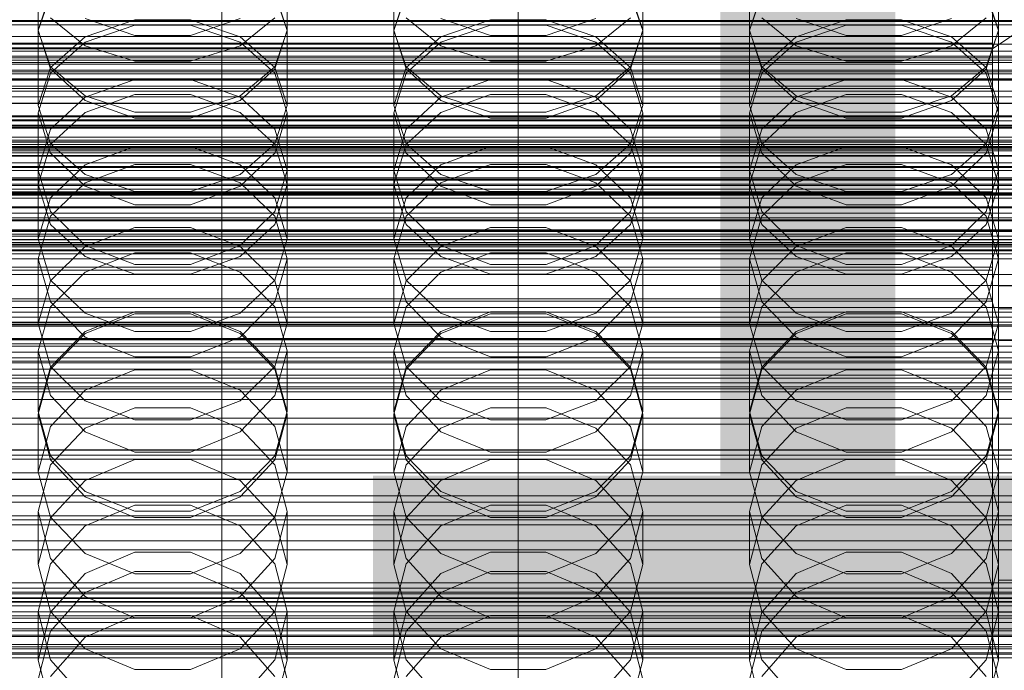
# Model space of a CAD drawing. Header units: millimetres. Extents: x -1970 to 61924, y -58230 to 6847.
# Tile 138 of 256: x -34 to 132, y -34106 to -33996. Entities that reach past the tile are written whole.
import ezdxf

# ---------------------------------------------------------------- set-up
doc = ezdxf.new("R2010")
doc.units = ezdxf.units.MM
for name, color, linetype, lineweight in [('COTAS_O', 1, 'Continuous', 0), ('frontal_briquetadora', 7, 'Continuous', 0), ('frontal_C01', 7, 'Continuous', 0), ('frontal_C02', 7, 'Continuous', 0), ('frontal_C03', 7, 'Continuous', 0), ('frontal_mezcladora', 7, 'Continuous', 0), ('frontal_secador', 7, 'Continuous', 0)]:
    doc.layers.add(name, color=color, linetype=linetype, lineweight=lineweight)
doc.dimstyles.new('R19_100', dxfattribs={"dimtxt": 250, "dimasz": 150, "dimexe": 150, "dimexo": 80, "dimgap": 100, "dimtad": 1, "dimtih": 1, "dimtoh": 1, "dimdsep": 46, "dimcen": 0.09, "dimadec": 0, "dimazin": 0, "dimtfac": 1, "dimtdec": 4, "dimtofl": 0, "dimtmove": 0, "dimatfit": 3, "dimfxl": 1, "dimtolj": 1, "dimtzin": 0, "dimarcsym": 0})

# ---------------------------------------------------------------- blocks, each defined once
blk = doc.blocks.new('DIM_R26_46')
at = {"layer": 'COTAS_O'}
for p, q in [((-1725, -33700), (-1575, -33655)), ((1725, -33700), (1575, -33655)), ((-1725, -34400), (-1725, -33700)), ((-1725, -33700), (1725, -33700)), ((-1725, -33700), (-1575, -33745)), ((1725, -33700), (1575, -33745)), ((1725, -34400), (1725, -33700))]:
    blk.add_line(p, q, dxfattribs=at)
blk.add_text('3450 O', height=250, dxfattribs=at).set_placement((0, -33600))
blk = doc.blocks.new('DIM_R26_48')
at = {"layer": 'COTAS_O'}
for p, q in [((-650, -33700), (50, -33700)), ((50, -33700), (5, -33850)), ((50, -34900), (50, -33700)), ((50, -33700), (95, -33850)), ((50, -34900), (5, -34750)), ((50, -34900), (95, -34750)), ((-650, -34900), (50, -34900))]:
    blk.add_line(p, q, dxfattribs=at)
blk.add_text('1200 O', height=250, rotation=90, dxfattribs=at).set_placement((-50, -34300))
blk = doc.blocks.new('DIM_R26_49')
at = {"layer": 'COTAS_O'}
for p, q in [((-650, -34200), (-500, -34155)), ((650, -34200), (500, -34155)), ((-650, -34900), (-650, -34200)), ((-650, -34200), (650, -34200)), ((-650, -34200), (-500, -34245)), ((650, -34200), (500, -34245)), ((650, -34900), (650, -34200))]:
    blk.add_line(p, q, dxfattribs=at)
blk.add_text('1300 O', height=250, dxfattribs=at).set_placement((0, -34100))

msp = doc.modelspace()

# ---------------------------------------------------------------- linework, layer by layer
at = {"layer": 'frontal_briquetadora'}
for p, q in [((-31, -33997.699), (-31, -33984.362)), ((11, -33997.699), (11, -33984.362)), ((29, -33997.699), (29, -33984.362)), ((71, -33997.699), (71, -33984.362)), ((89, -33997.699), (89, -33984.362)), ((131, -33997.699), (131, -33984.362)), ((-28.92, -33991.269), (-31, -33997.637)), ((-31, -33997.699), (-28.92, -33991.58)), ((11, -33997.637), (8.92, -33991.269)), ((8.92, -33991.58), (11, -33997.699)), ((31.08, -33991.269), (29, -33997.637)), ((29, -33997.699), (31.08, -33991.58)), ((71, -33997.637), (68.92, -33991.269)), ((68.92, -33991.58), (71, -33997.699)), ((91.08, -33991.269), (89, -33997.637)), ((89, -33997.699), (91.08, -33991.58)), ((131, -33997.637), (128.92, -33991.269)), ((128.92, -33991.58), (131, -33997.699)), ((-28.92, -33995.519), (-23.093, -34000.246)), ((-23.094, -33995.642), (-14.674, -33998.507)), ((-23.093, -33998.756), (-14.673, -33995.888)), ((-14.673, -33995.888), (-5.327, -33995.888)), ((-5.327, -33995.888), (3.093, -33998.756)), ((-5.326, -33998.507), (3.094, -33995.642)), ((3.093, -34000.246), (8.92, -33995.519)), ((31.08, -33995.519), (36.907, -34000.246)), ((36.906, -33995.642), (45.326, -33998.507)), ((36.907, -33998.756), (45.327, -33995.888)), ((45.327, -33995.888), (54.673, -33995.888)), ((54.673, -33995.888), (63.093, -33998.756)), ((54.674, -33998.507), (63.094, -33995.642)), ((63.093, -34000.246), (68.92, -33995.519)), ((91.08, -33995.519), (96.907, -34000.246)), ((96.906, -33995.642), (105.326, -33998.507)), ((96.907, -33998.756), (105.327, -33995.888)), ((105.327, -33995.888), (114.673, -33995.888)), ((114.673, -33995.888), (123.093, -33998.756)), ((114.674, -33998.507), (123.094, -33995.642)), ((123.093, -34000.246), (128.92, -33995.519)), ((-28.92, -34004.156), (-31, -33997.637)), ((-31, -34010.365), (-31, -33997.637)), ((-28.92, -34003.818), (-31, -33997.699)), ((-23.094, -33999.647), (-14.674, -33996.77)), ((-14.674, -33996.77), (-5.326, -33996.77)), ((-5.326, -33996.77), (3.094, -33999.647)), ((11, -33997.637), (8.92, -34004.156)), ((11, -33997.699), (8.92, -34003.818)), ((11, -34010.365), (11, -33997.637)), ((31.08, -34004.156), (29, -33997.637)), ((29, -34010.365), (29, -33997.637)), ((31.08, -34003.818), (29, -33997.699)), ((36.906, -33999.647), (45.326, -33996.77)), ((45.326, -33996.77), (54.674, -33996.77)), ((54.674, -33996.77), (63.094, -33999.647)), ((71, -33997.637), (68.92, -34004.156)), ((71, -33997.699), (68.92, -34003.818)), ((71, -34010.365), (71, -33997.637)), ((91.08, -34004.156), (89, -33997.637)), ((89, -34010.365), (89, -33997.637)), ((91.08, -34003.818), (89, -33997.699)), ((96.906, -33999.647), (105.326, -33996.77)), ((105.326, -33996.77), (114.674, -33996.77)), ((114.674, -33996.77), (123.094, -33999.647)), ((131, -33997.637), (128.92, -34004.156)), ((131, -33997.699), (128.92, -34003.818)), ((131, -34010.365), (131, -33997.637)), ((-28.92, -34003.922), (-23.093, -33998.756)), ((-14.674, -33998.507), (-5.326, -33998.507)), ((3.093, -33998.756), (8.92, -34003.922)), ((31.08, -34003.922), (36.907, -33998.756)), ((45.326, -33998.507), (54.674, -33998.507)), ((63.093, -33998.756), (68.92, -34003.922)), ((91.08, -34003.922), (96.907, -33998.756)), ((105.326, -33998.507), (114.674, -33998.507)), ((123.093, -33998.756), (128.92, -34003.922)), ((-28.92, -34004.9), (-23.094, -33999.647)), ((-23.093, -34000.246), (-14.673, -34002.87)), ((-5.327, -34002.87), (3.093, -34000.246)), ((3.094, -33999.647), (8.92, -34004.9)), ((31.08, -34004.9), (36.906, -33999.647)), ((36.907, -34000.246), (45.327, -34002.87)), ((54.673, -34002.87), (63.093, -34000.246)), ((63.094, -33999.647), (68.92, -34004.9)), ((91.08, -34004.9), (96.906, -33999.647)), ((96.907, -34000.246), (105.327, -34002.87)), ((114.673, -34002.87), (123.093, -34000.246)), ((123.094, -33999.647), (128.92, -34004.9)), ((-31, -34010.365), (-28.92, -34003.922)), ((-23.093, -34008.725), (-28.92, -34003.818)), ((-23.094, -34009.49), (-28.92, -34004.156)), ((-14.673, -34002.87), (-5.327, -34002.87)), ((8.92, -34003.818), (3.093, -34008.725)), ((8.92, -34004.156), (3.094, -34009.49)), ((8.92, -34003.922), (11, -34010.365)), ((29, -34010.365), (31.08, -34003.922)), ((36.907, -34008.725), (31.08, -34003.818)), ((36.906, -34009.49), (31.08, -34004.156)), ((45.327, -34002.87), (54.673, -34002.87)), ((68.92, -34003.818), (63.093, -34008.725)), ((68.92, -34004.156), (63.094, -34009.49)), ((68.92, -34003.922), (71, -34010.365)), ((89, -34010.365), (91.08, -34003.922)), ((96.907, -34008.725), (91.08, -34003.818)), ((96.906, -34009.49), (91.08, -34004.156)), ((105.327, -34002.87), (114.673, -34002.87)), ((128.92, -34003.818), (123.093, -34008.725)), ((128.92, -34004.156), (123.094, -34009.49)), ((128.92, -34003.922), (131, -34010.365)), ((-31, -34011.581), (-28.92, -34004.9)), ((-14.674, -34005.966), (-23.094, -34008.934)), ((-5.326, -34005.966), (-14.674, -34005.966)), ((3.094, -34008.934), (-5.326, -34005.966)), ((8.92, -34004.9), (11, -34011.581)), ((29, -34011.581), (31.08, -34004.9)), ((45.326, -34005.966), (36.906, -34008.934)), ((54.674, -34005.966), (45.326, -34005.966)), ((63.094, -34008.934), (54.674, -34005.966)), ((68.92, -34004.9), (71, -34011.581)), ((89, -34011.581), (91.08, -34004.9)), ((105.326, -34005.966), (96.906, -34008.934)), ((114.674, -34005.966), (105.326, -34005.966)), ((123.094, -34008.934), (114.674, -34005.966)), ((128.92, -34004.9), (131, -34011.581)), ((-23.094, -34008.934), (-28.92, -34014.352)), ((-14.673, -34008.499), (-23.093, -34011.504)), ((-14.673, -34011.448), (-23.093, -34008.725)), ((-5.327, -34008.499), (-14.673, -34008.499)), ((3.093, -34011.504), (-5.327, -34008.499)), ((3.093, -34008.725), (-5.327, -34011.448)), ((8.92, -34014.351), (3.094, -34008.934)), ((36.906, -34008.934), (31.08, -34014.352)), ((45.327, -34008.499), (36.907, -34011.504)), ((45.327, -34011.448), (36.907, -34008.725)), ((54.673, -34008.499), (45.327, -34008.499)), ((63.093, -34011.504), (54.673, -34008.499)), ((63.093, -34008.725), (54.673, -34011.448)), ((68.92, -34014.351), (63.094, -34008.934)), ((96.906, -34008.934), (91.08, -34014.352)), ((105.327, -34008.499), (96.907, -34011.504)), ((105.327, -34011.448), (96.907, -34008.725)), ((114.673, -34008.499), (105.327, -34008.499)), ((123.093, -34011.504), (114.673, -34008.499)), ((123.093, -34008.725), (114.673, -34011.448)), ((128.92, -34014.351), (123.094, -34008.934)), ((-31, -34010.365), (-28.92, -34016.808)), ((-14.674, -34012.492), (-23.094, -34009.49)), ((3.094, -34009.49), (-5.326, -34012.492)), ((8.92, -34016.808), (11, -34010.365)), ((29, -34010.365), (31.08, -34016.808)), ((45.326, -34012.492), (36.906, -34009.49)), ((63.094, -34009.49), (54.674, -34012.492)), ((68.92, -34016.808), (71, -34010.365)), ((89, -34010.365), (91.08, -34016.808)), ((105.326, -34012.492), (96.906, -34009.49)), ((123.094, -34009.49), (114.674, -34012.492)), ((128.92, -34016.808), (131, -34010.365)), ((-28.92, -34018.404), (-31, -34011.581)), ((-31, -34023.669), (-31, -34011.581)), ((-23.093, -34011.504), (-28.92, -34016.918)), ((-5.326, -34012.492), (-14.674, -34012.492)), ((-5.327, -34011.448), (-14.673, -34011.448)), ((8.92, -34016.918), (3.093, -34011.504)), ((11, -34011.581), (8.92, -34018.404)), ((11, -34023.669), (11, -34011.581)), ((31.08, -34018.404), (29, -34011.581)), ((29, -34023.669), (29, -34011.581)), ((36.907, -34011.504), (31.08, -34016.918)), ((54.674, -34012.492), (45.326, -34012.492)), ((54.673, -34011.448), (45.327, -34011.448)), ((68.92, -34016.918), (63.093, -34011.504)), ((71, -34011.581), (68.92, -34018.404)), ((71, -34023.669), (71, -34011.581)), ((91.08, -34018.404), (89, -34011.581)), ((89, -34023.669), (89, -34011.581)), ((96.907, -34011.504), (91.08, -34016.918)), ((114.674, -34012.492), (105.326, -34012.492)), ((114.673, -34011.448), (105.327, -34011.448)), ((128.92, -34016.918), (123.093, -34011.504)), ((131, -34011.581), (128.92, -34018.404)), ((131, -34023.669), (131, -34011.581)), ((-28.92, -34014.352), (-31, -34021.231)), ((11, -34021.231), (8.92, -34014.351)), ((31.08, -34014.352), (29, -34021.231)), ((71, -34021.231), (68.92, -34014.351)), ((91.08, -34014.352), (89, -34021.231)), ((131, -34021.231), (128.92, -34014.351)), ((-28.92, -34016.918), (-31, -34023.669)), ((-28.92, -34016.808), (-23.093, -34021.975)), ((-23.093, -34020.357), (-14.673, -34017.265)), ((-14.673, -34017.265), (-5.327, -34017.265)), ((-5.327, -34017.265), (3.093, -34020.357)), ((3.093, -34021.975), (8.92, -34016.808)), ((11, -34023.669), (8.92, -34016.918)), ((31.08, -34016.918), (29, -34023.669)), ((31.08, -34016.808), (36.907, -34021.975)), ((36.907, -34020.357), (45.327, -34017.265)), ((45.327, -34017.265), (54.673, -34017.265)), ((54.673, -34017.265), (63.093, -34020.357)), ((63.093, -34021.975), (68.92, -34016.808)), ((71, -34023.669), (68.92, -34016.918)), ((91.08, -34016.918), (89, -34023.669)), ((91.08, -34016.808), (96.907, -34021.975)), ((96.907, -34020.357), (105.327, -34017.265)), ((105.327, -34017.265), (114.673, -34017.265)), ((114.673, -34017.265), (123.093, -34020.357)), ((123.093, -34021.975), (128.92, -34016.808)), ((131, -34023.669), (128.92, -34016.918)), ((-23.094, -34023.977), (-28.92, -34018.404)), ((8.92, -34018.404), (3.094, -34023.977)), ((36.906, -34023.977), (31.08, -34018.404)), ((68.92, -34018.404), (63.094, -34023.977)), ((96.906, -34023.977), (91.08, -34018.404)), ((128.92, -34018.404), (123.094, -34023.977)), ((-28.92, -34025.929), (-23.093, -34020.357)), ((-14.674, -34020.296), (-23.094, -34023.397)), ((-5.326, -34020.296), (-14.674, -34020.296)), ((3.094, -34023.397), (-5.326, -34020.296)), ((3.093, -34020.357), (8.92, -34025.929)), ((31.08, -34025.929), (36.907, -34020.357)), ((45.326, -34020.296), (36.906, -34023.397)), ((54.674, -34020.296), (45.326, -34020.296)), ((63.094, -34023.397), (54.674, -34020.296)), ((63.093, -34020.357), (68.92, -34025.929)), ((91.08, -34025.929), (96.907, -34020.357)), ((105.326, -34020.296), (96.906, -34023.397)), ((114.674, -34020.296), (105.326, -34020.296)), ((123.094, -34023.397), (114.674, -34020.296)), ((123.093, -34020.357), (128.92, -34025.929)), ((-31, -34032.877), (-31, -34021.231)), ((-31, -34021.231), (-28.92, -34028.248)), ((-23.093, -34021.975), (-14.673, -34024.842)), ((-5.327, -34024.842), (3.093, -34021.975)), ((8.92, -34028.248), (11, -34021.231)), ((11, -34032.877), (11, -34021.231)), ((29, -34032.877), (29, -34021.231)), ((29, -34021.231), (31.08, -34028.248)), ((36.907, -34021.975), (45.327, -34024.842)), ((54.673, -34024.842), (63.093, -34021.975)), ((68.92, -34028.248), (71, -34021.231)), ((71, -34032.877), (71, -34021.231)), ((89, -34032.877), (89, -34021.231)), ((89, -34021.231), (91.08, -34028.248)), ((96.907, -34021.975), (105.327, -34024.842)), ((114.673, -34024.842), (123.093, -34021.975)), ((128.92, -34028.248), (131, -34021.231)), ((131, -34032.877), (131, -34021.231)), ((-31, -34023.669), (-28.92, -34030.42)), ((-23.094, -34023.397), (-28.92, -34029.048)), ((-14.674, -34027.11), (-23.094, -34023.977)), ((3.094, -34023.977), (-5.326, -34027.11)), ((8.92, -34029.048), (3.094, -34023.397)), ((8.92, -34030.42), (11, -34023.669)), ((29, -34023.669), (31.08, -34030.42)), ((36.906, -34023.397), (31.08, -34029.048)), ((45.326, -34027.11), (36.906, -34023.977)), ((63.094, -34023.977), (54.674, -34027.11)), ((68.92, -34029.048), (63.094, -34023.397)), ((68.92, -34030.42), (71, -34023.669)), ((89, -34023.669), (91.08, -34030.42)), ((96.906, -34023.397), (91.08, -34029.048)), ((105.326, -34027.11), (96.906, -34023.977)), ((123.094, -34023.977), (114.674, -34027.11)), ((128.92, -34029.048), (123.094, -34023.397)), ((128.92, -34030.42), (131, -34023.669)), ((-31, -34032.877), (-28.92, -34025.929)), ((-14.673, -34024.842), (-5.327, -34024.842)), ((8.92, -34025.929), (11, -34032.877)), ((29, -34032.877), (31.08, -34025.929)), ((45.327, -34024.842), (54.673, -34024.842)), ((68.92, -34025.929), (71, -34032.877)), ((89, -34032.877), (91.08, -34025.929)), ((105.327, -34024.842), (114.673, -34024.842)), ((128.92, -34025.929), (131, -34032.877)), ((-5.326, -34027.11), (-14.674, -34027.11)), ((54.674, -34027.11), (45.326, -34027.11)), ((114.674, -34027.11), (105.326, -34027.11)), ((-28.92, -34029.048), (-31, -34036.213)), ((-28.92, -34028.248), (-23.094, -34033.973)), ((3.094, -34033.973), (8.92, -34028.248)), ((11, -34036.213), (8.92, -34029.048)), ((31.08, -34029.048), (29, -34036.213)), ((31.08, -34028.248), (36.906, -34033.973)), ((63.094, -34033.973), (68.92, -34028.248)), ((71, -34036.213), (68.92, -34029.048)), ((91.08, -34029.048), (89, -34036.213)), ((91.08, -34028.248), (96.906, -34033.973)), ((123.094, -34033.973), (128.92, -34028.248)), ((131, -34036.213), (128.92, -34029.048)), ((-28.92, -34030.42), (-23.093, -34035.834)), ((-23.093, -34034.145), (-14.673, -34030.928)), ((-14.673, -34030.928), (-5.327, -34030.928)), ((-5.327, -34030.928), (3.093, -34034.145)), ((3.093, -34035.834), (8.92, -34030.42)), ((31.08, -34030.42), (36.907, -34035.834)), ((36.907, -34034.145), (45.327, -34030.928)), ((45.327, -34030.928), (54.673, -34030.928)), ((54.673, -34030.928), (63.093, -34034.145)), ((63.093, -34035.834), (68.92, -34030.42)), ((91.08, -34030.42), (96.907, -34035.834)), ((96.907, -34034.145), (105.327, -34030.928)), ((105.327, -34030.928), (114.673, -34030.928)), ((114.673, -34030.928), (123.093, -34034.145)), ((123.093, -34035.834), (128.92, -34030.42)), ((-28.92, -34039.824), (-31, -34032.877)), ((-28.92, -34039.942), (-23.093, -34034.145)), ((-23.094, -34033.973), (-14.674, -34037.189)), ((-5.326, -34037.189), (3.094, -34033.973)), ((3.093, -34034.145), (8.92, -34039.942)), ((11, -34032.877), (8.92, -34039.824)), ((31.08, -34039.824), (29, -34032.877)), ((31.08, -34039.942), (36.907, -34034.145)), ((36.906, -34033.973), (45.326, -34037.189)), ((54.674, -34037.189), (63.094, -34033.973)), ((63.093, -34034.145), (68.92, -34039.942)), ((71, -34032.877), (68.92, -34039.824)), ((91.08, -34039.824), (89, -34032.877)), ((91.08, -34039.942), (96.907, -34034.145)), ((96.906, -34033.973), (105.326, -34037.189)), ((114.674, -34037.189), (123.094, -34033.973)), ((123.093, -34034.145), (128.92, -34039.942)), ((131, -34032.877), (128.92, -34039.824)), ((-23.094, -34038.466), (-14.674, -34035.24)), ((-23.093, -34035.834), (-14.673, -34038.839)), ((-14.674, -34035.24), (-5.326, -34035.24)), ((-5.327, -34038.839), (3.093, -34035.834)), ((-5.326, -34035.24), (3.094, -34038.466)), ((36.906, -34038.466), (45.326, -34035.24)), ((36.907, -34035.834), (45.327, -34038.839)), ((45.326, -34035.24), (54.674, -34035.24)), ((54.673, -34038.839), (63.093, -34035.834)), ((54.674, -34035.24), (63.094, -34038.466)), ((96.906, -34038.466), (105.326, -34035.24)), ((96.907, -34035.834), (105.327, -34038.839)), ((105.326, -34035.24), (114.674, -34035.24)), ((114.673, -34038.839), (123.093, -34035.834)), ((114.674, -34035.24), (123.094, -34038.466)), ((-28.92, -34043.507), (-31, -34036.213)), ((-31, -34047.171), (-31, -34036.213)), ((-14.674, -34037.189), (-5.326, -34037.189)), ((11, -34036.213), (8.92, -34043.507)), ((11, -34047.171), (11, -34036.213)), ((31.08, -34043.507), (29, -34036.213)), ((29, -34047.171), (29, -34036.213)), ((45.326, -34037.189), (54.674, -34037.189)), ((71, -34036.213), (68.92, -34043.507)), ((71, -34047.171), (71, -34036.213)), ((91.08, -34043.507), (89, -34036.213)), ((89, -34047.171), (89, -34036.213)), ((105.326, -34037.189), (114.674, -34037.189)), ((131, -34036.213), (128.92, -34043.507)), ((131, -34047.171), (131, -34036.213)), ((-28.92, -34044.338), (-23.094, -34038.466)), ((-14.673, -34038.839), (-5.327, -34038.839)), ((3.094, -34038.466), (8.92, -34044.338)), ((31.08, -34044.338), (36.906, -34038.466)), ((45.327, -34038.839), (54.673, -34038.839)), ((63.094, -34038.466), (68.92, -34044.338)), ((91.08, -34044.338), (96.906, -34038.466)), ((105.327, -34038.839), (114.673, -34038.839)), ((123.094, -34038.466), (128.92, -34044.338)), ((-31, -34047.171), (-28.92, -34039.942)), ((-23.093, -34045.396), (-28.92, -34039.824)), ((8.92, -34039.824), (3.093, -34045.396)), ((8.92, -34039.942), (11, -34047.171)), ((29, -34047.171), (31.08, -34039.942)), ((36.907, -34045.396), (31.08, -34039.824)), ((68.92, -34039.824), (63.093, -34045.396)), ((68.92, -34039.942), (71, -34047.171)), ((89, -34047.171), (91.08, -34039.942)), ((96.907, -34045.396), (91.08, -34039.824)), ((128.92, -34039.824), (123.093, -34045.396)), ((128.92, -34039.942), (131, -34047.171)), ((-23.094, -34049.448), (-28.92, -34043.507)), ((8.92, -34043.507), (3.094, -34049.448)), ((36.906, -34049.448), (31.08, -34043.507)), ((68.92, -34043.507), (63.094, -34049.448)), ((96.906, -34049.448), (91.08, -34043.507)), ((128.92, -34043.507), (123.094, -34049.448)), ((-31, -34051.77), (-28.92, -34044.338)), ((-14.674, -34045.526), (-23.094, -34048.83)), ((-14.673, -34045.18), (-23.093, -34048.514)), ((-14.673, -34048.488), (-23.093, -34045.396)), ((-5.326, -34045.526), (-14.674, -34045.526)), ((-5.327, -34045.18), (-14.673, -34045.18)), ((3.093, -34048.514), (-5.327, -34045.18)), ((3.093, -34045.396), (-5.327, -34048.488)), ((3.094, -34048.83), (-5.326, -34045.526)), ((8.92, -34044.338), (11, -34051.77)), ((29, -34051.77), (31.08, -34044.338)), ((45.326, -34045.526), (36.906, -34048.83)), ((45.327, -34045.18), (36.907, -34048.514)), ((45.327, -34048.488), (36.907, -34045.396)), ((54.674, -34045.526), (45.326, -34045.526)), ((54.673, -34045.18), (45.327, -34045.18)), ((63.093, -34048.514), (54.673, -34045.18)), ((63.093, -34045.396), (54.673, -34048.488)), ((63.094, -34048.83), (54.674, -34045.526)), ((68.92, -34044.338), (71, -34051.77)), ((89, -34051.77), (91.08, -34044.338)), ((105.326, -34045.526), (96.906, -34048.83)), ((105.327, -34045.18), (96.907, -34048.514)), ((105.327, -34048.488), (96.907, -34045.396)), ((114.674, -34045.526), (105.326, -34045.526)), ((114.673, -34045.18), (105.327, -34045.18)), ((123.093, -34048.514), (114.673, -34045.18)), ((123.093, -34045.396), (114.673, -34048.488)), ((123.094, -34048.83), (114.674, -34045.526)), ((128.92, -34044.338), (131, -34051.77)), ((-31, -34047.171), (-28.92, -34054.4)), ((8.92, -34054.4), (11, -34047.171)), ((29, -34047.171), (31.08, -34054.4)), ((68.92, -34054.4), (71, -34047.171)), ((89, -34047.171), (91.08, -34054.4)), ((128.92, -34054.4), (131, -34047.171)), ((-23.093, -34048.514), (-28.92, -34054.522)), ((-23.094, -34048.83), (-28.92, -34054.842)), ((-5.327, -34048.488), (-14.673, -34048.488)), ((8.92, -34054.522), (3.093, -34048.514)), ((8.92, -34054.842), (3.094, -34048.83)), ((36.907, -34048.514), (31.08, -34054.522)), ((36.906, -34048.83), (31.08, -34054.842)), ((54.673, -34048.488), (45.327, -34048.488)), ((68.92, -34054.522), (63.093, -34048.514)), ((68.92, -34054.842), (63.094, -34048.83)), ((96.907, -34048.514), (91.08, -34054.522)), ((96.906, -34048.83), (91.08, -34054.842)), ((114.673, -34048.488), (105.327, -34048.488)), ((128.92, -34054.522), (123.093, -34048.514)), ((128.92, -34054.842), (123.094, -34048.83)), ((-14.674, -34052.781), (-23.094, -34049.448)), ((3.094, -34049.448), (-5.326, -34052.781)), ((45.326, -34052.781), (36.906, -34049.448)), ((63.094, -34049.448), (54.674, -34052.781)), ((105.326, -34052.781), (96.906, -34049.448)), ((123.094, -34049.448), (114.674, -34052.781)), ((-160, -34051.97), (200, -34051.97)), ((-28.92, -34059.324), (-31, -34051.77)), ((-31, -34062.014), (-31, -34051.77)), ((11, -34051.77), (8.92, -34059.324)), ((11, -34062.014), (11, -34051.77)), ((31.08, -34059.324), (29, -34051.77)), ((29, -34062.014), (29, -34051.77)), ((71, -34051.77), (68.92, -34059.324)), ((71, -34062.014), (71, -34051.77)), ((91.08, -34059.324), (89, -34051.77)), ((89, -34062.014), (89, -34051.77)), ((131, -34051.77), (128.92, -34059.324)), ((131, -34062.014), (131, -34051.77)), ((-5.326, -34052.781), (-14.674, -34052.781)), ((54.674, -34052.781), (45.326, -34052.781)), ((114.674, -34052.781), (105.326, -34052.781)), ((-28.92, -34054.522), (-31, -34062.014)), ((-28.92, -34054.842), (-31, -34062.443)), ((-28.92, -34054.4), (-23.093, -34060.197)), ((-23.093, -34058.398), (-14.673, -34054.99)), ((-14.673, -34054.99), (-5.327, -34054.99)), ((-5.327, -34054.99), (3.093, -34058.398)), ((3.093, -34060.197), (8.92, -34054.4)), ((11, -34062.014), (8.92, -34054.522)), ((11, -34062.443), (8.92, -34054.842)), ((31.08, -34054.522), (29, -34062.014)), ((31.08, -34054.842), (29, -34062.443)), ((31.08, -34054.4), (36.907, -34060.197)), ((36.907, -34058.398), (45.327, -34054.99)), ((45.327, -34054.99), (54.673, -34054.99)), ((54.673, -34054.99), (63.093, -34058.398)), ((63.093, -34060.197), (68.92, -34054.4)), ((71, -34062.014), (68.92, -34054.522)), ((71, -34062.443), (68.92, -34054.842)), ((91.08, -34054.522), (89, -34062.014)), ((91.08, -34054.842), (89, -34062.443)), ((91.08, -34054.4), (96.907, -34060.197)), ((96.907, -34058.398), (105.327, -34054.99)), ((105.327, -34054.99), (114.673, -34054.99)), ((114.673, -34054.99), (123.093, -34058.398)), ((123.093, -34060.197), (128.92, -34054.4)), ((131, -34062.014), (128.92, -34054.522)), ((131, -34062.443), (128.92, -34054.842)), ((-160, -34056.386), (200, -34056.386)), ((-28.92, -34064.539), (-23.093, -34058.398)), ((3.093, -34058.398), (8.92, -34064.539)), ((31.08, -34064.539), (36.907, -34058.398)), ((63.093, -34058.398), (68.92, -34064.539)), ((91.08, -34064.539), (96.907, -34058.398)), ((123.093, -34058.398), (128.92, -34064.539)), ((-160, -34060.009), (200, -34060.009)), ((-23.094, -34065.466), (-28.92, -34059.324)), ((-23.093, -34060.197), (-14.673, -34063.414)), ((-5.327, -34063.414), (3.093, -34060.197)), ((8.92, -34059.324), (3.094, -34065.466)), ((36.906, -34065.466), (31.08, -34059.324)), ((36.907, -34060.197), (45.327, -34063.414)), ((54.673, -34063.414), (63.093, -34060.197)), ((68.92, -34059.324), (63.094, -34065.466)), ((96.906, -34065.466), (91.08, -34059.324)), ((96.907, -34060.197), (105.327, -34063.414)), ((114.673, -34063.414), (123.093, -34060.197)), ((128.92, -34059.324), (123.094, -34065.466)), ((-31, -34062.014), (-28.92, -34069.506)), ((-31, -34072.197), (-31, -34062.443)), ((-31, -34062.443), (-28.92, -34070.159)), ((-14.674, -34061.412), (-23.094, -34064.828)), ((-5.326, -34061.412), (-14.674, -34061.412)), ((3.094, -34064.828), (-5.326, -34061.412)), ((8.92, -34069.506), (11, -34062.014)), ((8.92, -34070.159), (11, -34062.443)), ((11, -34072.197), (11, -34062.443)), ((29, -34062.014), (31.08, -34069.506)), ((29, -34072.197), (29, -34062.443)), ((29, -34062.443), (31.08, -34070.159)), ((45.326, -34061.412), (36.906, -34064.828)), ((54.674, -34061.412), (45.326, -34061.412)), ((63.094, -34064.828), (54.674, -34061.412)), ((68.92, -34069.506), (71, -34062.014)), ((68.92, -34070.159), (71, -34062.443)), ((71, -34072.197), (71, -34062.443)), ((89, -34062.014), (91.08, -34069.506)), ((89, -34072.197), (89, -34062.443)), ((89, -34062.443), (91.08, -34070.159)), ((105.326, -34061.412), (96.906, -34064.828)), ((114.674, -34061.412), (105.326, -34061.412)), ((123.094, -34064.828), (114.674, -34061.412)), ((128.92, -34069.506), (131, -34062.014)), ((128.92, -34070.159), (131, -34062.443)), ((131, -34072.197), (131, -34062.443)), ((-160, -34064.151), (200, -34064.151)), ((-14.673, -34063.414), (-5.327, -34063.414)), ((45.327, -34063.414), (54.673, -34063.414)), ((105.327, -34063.414), (114.673, -34063.414)), ((-31, -34072.197), (-28.92, -34064.539)), ((-23.094, -34064.828), (-28.92, -34071.036)), ((-14.674, -34068.909), (-23.094, -34065.466)), ((3.094, -34065.466), (-5.326, -34068.909)), ((8.92, -34071.036), (3.094, -34064.828)), ((8.92, -34064.539), (11, -34072.197)), ((29, -34072.197), (31.08, -34064.539)), ((36.906, -34064.828), (31.08, -34071.036)), ((45.326, -34068.909), (36.906, -34065.466)), ((63.094, -34065.466), (54.674, -34068.909)), ((68.92, -34071.036), (63.094, -34064.828)), ((68.92, -34064.539), (71, -34072.197)), ((89, -34072.197), (91.08, -34064.539)), ((96.906, -34064.828), (91.08, -34071.036)), ((105.326, -34068.909), (96.906, -34065.466)), ((123.094, -34065.466), (114.674, -34068.909)), ((128.92, -34071.036), (123.094, -34064.828)), ((128.92, -34064.539), (131, -34072.197)), ((-160, -34068.567), (200, -34068.567)), ((-5.326, -34068.909), (-14.674, -34068.909)), ((54.674, -34068.909), (45.326, -34068.909)), ((114.674, -34068.909), (105.326, -34068.909)), ((-28.92, -34069.506), (-23.093, -34075.515)), ((-28.92, -34070.159), (-23.094, -34076.428)), ((-23.093, -34073.656), (-14.673, -34070.144)), ((-14.673, -34070.144), (-5.327, -34070.144)), ((-5.327, -34070.144), (3.093, -34073.656)), ((3.093, -34075.515), (8.92, -34069.506)), ((3.094, -34076.428), (8.92, -34070.159)), ((31.08, -34069.506), (36.907, -34075.515)), ((31.08, -34070.159), (36.906, -34076.428)), ((36.907, -34073.656), (45.327, -34070.144)), ((45.327, -34070.144), (54.673, -34070.144)), ((54.673, -34070.144), (63.093, -34073.656)), ((63.093, -34075.515), (68.92, -34069.506)), ((63.094, -34076.428), (68.92, -34070.159)), ((91.08, -34069.506), (96.907, -34075.515)), ((91.08, -34070.159), (96.906, -34076.428)), ((96.907, -34073.656), (105.327, -34070.144)), ((105.327, -34070.144), (114.673, -34070.144)), ((114.673, -34070.144), (123.093, -34073.656)), ((123.093, -34075.515), (128.92, -34069.506)), ((123.094, -34076.428), (128.92, -34070.159)), ((-28.92, -34071.036), (-31, -34078.875)), ((-28.92, -34079.855), (-31, -34072.197)), ((11, -34078.875), (8.92, -34071.036)), ((11, -34072.197), (8.92, -34079.855)), ((31.08, -34071.036), (29, -34078.875)), ((31.08, -34079.855), (29, -34072.197)), ((71, -34078.875), (68.92, -34071.036)), ((71, -34072.197), (68.92, -34079.855)), ((91.08, -34071.036), (89, -34078.875)), ((91.08, -34079.855), (89, -34072.197)), ((131, -34078.875), (128.92, -34071.036)), ((131, -34072.197), (128.92, -34079.855)), ((-28.92, -34079.984), (-23.093, -34073.656)), ((3.093, -34073.656), (8.92, -34079.984)), ((31.08, -34079.984), (36.907, -34073.656)), ((63.093, -34073.656), (68.92, -34079.984)), ((91.08, -34079.984), (96.907, -34073.656)), ((123.093, -34073.656), (128.92, -34079.984)), ((-23.093, -34075.515), (-14.673, -34078.849)), ((-5.327, -34078.849), (3.093, -34075.515)), ((36.907, -34075.515), (45.327, -34078.849)), ((54.673, -34078.849), (63.093, -34075.515)), ((96.907, -34075.515), (105.327, -34078.849)), ((114.673, -34078.849), (123.093, -34075.515)), ((-23.094, -34076.428), (-14.674, -34079.94)), ((-5.326, -34079.94), (3.094, -34076.428)), ((36.906, -34076.428), (45.326, -34079.94)), ((54.674, -34079.94), (63.094, -34076.428)), ((96.906, -34076.428), (105.326, -34079.94)), ((114.674, -34079.94), (123.094, -34076.428)), ((-28.92, -34086.819), (-31, -34078.875)), ((-31, -34087.875), (-31, -34078.875)), ((-23.094, -34081.332), (-14.674, -34077.812)), ((-14.674, -34077.812), (-5.326, -34077.812)), ((-14.673, -34078.849), (-5.327, -34078.849)), ((-5.326, -34077.812), (3.094, -34081.332)), ((11, -34078.875), (8.92, -34086.82)), ((11, -34087.875), (11, -34078.875)), ((31.08, -34086.819), (29, -34078.875)), ((29, -34087.875), (29, -34078.875)), ((36.906, -34081.332), (45.326, -34077.812)), ((45.326, -34077.812), (54.674, -34077.812)), ((45.327, -34078.849), (54.673, -34078.849)), ((54.674, -34077.812), (63.094, -34081.332)), ((71, -34078.875), (68.92, -34086.82)), ((71, -34087.875), (71, -34078.875)), ((91.08, -34086.819), (89, -34078.875)), ((89, -34087.875), (89, -34078.875)), ((96.906, -34081.332), (105.326, -34077.812)), ((105.326, -34077.812), (114.674, -34077.812)), ((105.327, -34078.849), (114.673, -34078.849)), ((114.674, -34077.812), (123.094, -34081.332)), ((131, -34078.875), (128.92, -34086.82)), ((131, -34087.875), (131, -34078.875)), ((-31, -34087.875), (-28.92, -34079.984)), ((-23.093, -34085.996), (-28.92, -34079.855)), ((-14.674, -34079.94), (-5.326, -34079.94)), ((8.92, -34079.855), (3.093, -34085.996)), ((8.92, -34079.984), (11, -34087.875)), ((29, -34087.875), (31.08, -34079.984)), ((36.907, -34085.996), (31.08, -34079.855)), ((45.326, -34079.94), (54.674, -34079.94)), ((68.92, -34079.855), (63.093, -34085.996)), ((68.92, -34079.984), (71, -34087.875)), ((89, -34087.875), (91.08, -34079.984)), ((96.907, -34085.996), (91.08, -34079.855)), ((105.326, -34079.94), (114.674, -34079.94)), ((128.92, -34079.855), (123.093, -34085.996)), ((128.92, -34079.984), (131, -34087.875)), ((-28.92, -34087.722), (-23.094, -34081.332)), ((3.094, -34081.332), (8.92, -34087.722)), ((31.08, -34087.722), (36.906, -34081.332)), ((63.094, -34081.332), (68.92, -34087.722)), ((91.08, -34087.722), (96.906, -34081.332)), ((123.094, -34081.332), (128.92, -34087.722)), ((-14.673, -34085.792), (-23.093, -34089.399)), ((-5.327, -34085.792), (-14.673, -34085.792)), ((3.093, -34089.399), (-5.327, -34085.792)), ((45.327, -34085.792), (36.907, -34089.399)), ((54.673, -34085.792), (45.327, -34085.792)), ((63.093, -34089.399), (54.673, -34085.792)), ((105.327, -34085.792), (96.907, -34089.399)), ((114.673, -34085.792), (105.327, -34085.792)), ((123.093, -34089.399), (114.673, -34085.792)), ((-23.094, -34093.266), (-28.92, -34086.819)), ((-14.673, -34089.404), (-23.093, -34085.996)), ((3.093, -34085.996), (-5.327, -34089.404)), ((8.92, -34086.82), (3.094, -34093.266)), ((36.906, -34093.266), (31.08, -34086.819)), ((45.327, -34089.404), (36.907, -34085.996)), ((63.093, -34085.996), (54.673, -34089.404)), ((68.92, -34086.82), (63.094, -34093.266)), ((96.906, -34093.266), (91.08, -34086.819)), ((105.327, -34089.404), (96.907, -34085.996)), ((123.093, -34085.996), (114.673, -34089.404)), ((128.92, -34086.82), (123.094, -34093.266)), ((-31, -34095.779), (-28.92, -34087.722)), ((-31, -34087.875), (-28.92, -34095.766)), ((-14.674, -34089.012), (-23.094, -34092.596)), ((-5.326, -34089.012), (-14.674, -34089.012)), ((3.094, -34092.596), (-5.326, -34089.012)), ((8.92, -34087.722), (11, -34095.779)), ((8.92, -34095.766), (11, -34087.875)), ((29, -34095.779), (31.08, -34087.722)), ((29, -34087.875), (31.08, -34095.766)), ((45.326, -34089.012), (36.906, -34092.596)), ((54.674, -34089.012), (45.326, -34089.012)), ((63.094, -34092.596), (54.674, -34089.012)), ((68.92, -34087.722), (71, -34095.779)), ((68.92, -34095.766), (71, -34087.875)), ((89, -34095.779), (91.08, -34087.722)), ((89, -34087.875), (91.08, -34095.766)), ((105.326, -34089.012), (96.906, -34092.596)), ((114.674, -34089.012), (105.326, -34089.012)), ((123.094, -34092.596), (114.674, -34089.012)), ((128.92, -34087.722), (131, -34095.779)), ((128.92, -34095.766), (131, -34087.875)), ((-23.093, -34089.399), (-28.92, -34095.899)), ((-5.327, -34089.404), (-14.673, -34089.404)), ((8.92, -34095.899), (3.093, -34089.399)), ((36.907, -34089.399), (31.08, -34095.899)), ((54.673, -34089.404), (45.327, -34089.404)), ((68.92, -34095.899), (63.093, -34089.399)), ((96.907, -34089.399), (91.08, -34095.899)), ((114.673, -34089.404), (105.327, -34089.404)), ((128.92, -34095.899), (123.093, -34089.399)), ((-23.094, -34092.596), (-28.92, -34099.099)), ((-14.674, -34096.873), (-23.094, -34093.266)), ((3.094, -34093.266), (-5.326, -34096.873)), ((8.92, -34099.099), (3.094, -34092.596)), ((36.906, -34092.596), (31.08, -34099.099)), ((45.326, -34096.873), (36.906, -34093.266)), ((63.094, -34093.266), (54.674, -34096.873)), ((68.92, -34099.099), (63.094, -34092.596)), ((96.906, -34092.596), (91.08, -34099.099)), ((105.326, -34096.873), (96.906, -34093.266)), ((123.094, -34093.266), (114.674, -34096.873)), ((128.92, -34099.099), (123.094, -34092.596)), ((-28.92, -34103.933), (-31, -34095.779)), ((-31, -34104.004), (-31, -34095.779)), ((-28.92, -34095.766), (-23.093, -34102.094)), ((3.093, -34102.094), (8.92, -34095.766)), ((11, -34095.779), (8.92, -34103.933)), ((11, -34104.004), (11, -34095.779)), ((31.08, -34103.933), (29, -34095.779)), ((29, -34104.004), (29, -34095.779)), ((31.08, -34095.766), (36.907, -34102.094)), ((63.093, -34102.094), (68.92, -34095.766)), ((71, -34095.779), (68.92, -34103.933)), ((71, -34104.004), (71, -34095.779)), ((91.08, -34103.933), (89, -34095.779)), ((89, -34104.004), (89, -34095.779)), ((91.08, -34095.766), (96.907, -34102.094)), ((123.093, -34102.094), (128.92, -34095.766)), ((131, -34095.779), (128.92, -34103.933)), ((131, -34104.004), (131, -34095.779)), ((-28.92, -34095.899), (-31, -34104.004)), ((-23.093, -34100.145), (-14.673, -34096.48)), ((-5.326, -34096.873), (-14.674, -34096.873)), ((-14.673, -34096.48), (-5.327, -34096.48)), ((-5.327, -34096.48), (3.093, -34100.145)), ((11, -34104.004), (8.92, -34095.899)), ((31.08, -34095.899), (29, -34104.004)), ((36.907, -34100.145), (45.327, -34096.48)), ((54.674, -34096.873), (45.326, -34096.873)), ((45.327, -34096.48), (54.673, -34096.48)), ((54.673, -34096.48), (63.093, -34100.145)), ((71, -34104.004), (68.92, -34095.899)), ((91.08, -34095.899), (89, -34104.004)), ((96.907, -34100.145), (105.327, -34096.48)), ((114.674, -34096.873), (105.326, -34096.873)), ((105.327, -34096.48), (114.673, -34096.48)), ((114.673, -34096.48), (123.093, -34100.145)), ((131, -34104.004), (128.92, -34095.899)), ((-28.92, -34099.099), (-31, -34107.292)), ((11, -34107.292), (8.92, -34099.099)), ((31.08, -34099.099), (29, -34107.292)), ((71, -34107.292), (68.92, -34099.099)), ((91.08, -34099.099), (89, -34107.292)), ((131, -34107.292), (128.92, -34099.099)), ((200, -34100), (-160, -34100)), ((-28.92, -34106.751), (-23.093, -34100.145)), ((3.093, -34100.145), (8.92, -34106.751)), ((31.08, -34106.751), (36.907, -34100.145)), ((63.093, -34100.145), (68.92, -34106.751)), ((91.08, -34106.751), (96.907, -34100.145)), ((123.093, -34100.145), (128.92, -34106.751)), ((-23.093, -34102.094), (-14.673, -34105.606)), ((-5.327, -34105.606), (3.093, -34102.094)), ((36.907, -34102.094), (45.327, -34105.606)), ((54.673, -34105.606), (63.093, -34102.094)), ((96.907, -34102.094), (105.327, -34105.606)), ((114.673, -34105.606), (123.093, -34102.094)), ((-31, -34104.004), (-28.92, -34112.109)), ((-23.094, -34110.541), (-28.92, -34103.933)), ((8.92, -34103.933), (3.094, -34110.541)), ((8.92, -34112.109), (11, -34104.004)), ((29, -34104.004), (31.08, -34112.109)), ((36.906, -34110.541), (31.08, -34103.933)), ((68.92, -34103.933), (63.094, -34110.541)), ((68.92, -34112.109), (71, -34104.004)), ((89, -34104.004), (91.08, -34112.109)), ((96.906, -34110.541), (91.08, -34103.933)), ((128.92, -34103.933), (123.094, -34110.541)), ((128.92, -34112.109), (131, -34104.004)), ((-14.673, -34105.606), (-5.327, -34105.606)), ((45.327, -34105.606), (54.673, -34105.606)), ((105.327, -34105.606), (114.673, -34105.606))]:
    msp.add_line(p, q, dxfattribs=at)
at = {"layer": 'frontal_C01'}
for p, q in [((0, -33738.133), (0, -34000.746)), ((130, -33738.133), (130, -34000.746)), ((130, -34000.746), (228.298, -33934.434)), ((0, -34257.579), (0, -33994.965)), ((130, -34257.579), (130, -33994.965)), ((-130, -33999.807), (130, -33999.807)), ((-130, -34000.599), (130, -34000.599)), ((-130, -34000.746), (0, -34000.746)), ((-130, -34000.746), (130, -34000.746)), ((0, -34000.746), (0, -34263.359)), ((0, -34000.746), (130, -34000.746)), ((130, -34000.599), (130, -33999.807)), ((130, -33999.807), (130, -34000.746)), ((130, -34003.068), (130, -34000.599)), ((130, -34000.746), (130, -34263.359)), ((130, -34000.746), (130, -34003.352)), ((-130, -34003.068), (130, -34003.068)), ((-130, -34003.352), (130, -34003.352)), ((130, -34007.045), (130, -34003.068)), ((130, -34003.352), (130, -34007.447)), ((-130, -34007.045), (130, -34007.045)), ((-130, -34007.447), (130, -34007.447)), ((130, -34012.26), (130, -34007.045)), ((130, -34007.447), (130, -34012.752)), ((-130, -34012.26), (130, -34012.26)), ((130, -34018.357), (130, -34012.26)), ((-450, -34013.679), (450, -34013.679)), ((-130, -34012.752), (130, -34012.752)), ((130, -34012.752), (130, -34018.906)), ((-148, -34016.206), (148, -34016.206)), ((-148, -34016.486), (148, -34016.486)), ((-148, -34016.539), (148, -34016.539)), ((-148, -34017.361), (148, -34017.361)), ((-148, -34017.462), (148, -34017.462)), ((-148, -34018.771), (148, -34018.771)), ((-148, -34018.913), (148, -34018.913)), ((130, -34018.357), (-130, -34018.357)), ((-130, -34018.906), (130, -34018.906)), ((130, -34024.921), (130, -34018.357)), ((130, -34018.906), (130, -34025.49)), ((-148, -34020.618), (148, -34020.618)), ((-148, -34020.793), (148, -34020.793)), ((148, -34022.779), (-148, -34022.779)), ((-148, -34022.973), (148, -34022.973)), ((450, -34024.464), (-450, -34024.464)), ((-148, -34025.105), (148, -34025.105)), ((-148, -34025.306), (148, -34025.306)), ((-130, -34024.921), (130, -34024.921)), ((-130, -34025.49), (130, -34025.49)), ((130, -34031.504), (130, -34024.921)), ((130, -34025.49), (130, -34032.054)), ((-148, -34027.437), (148, -34027.437)), ((-148, -34027.632), (148, -34027.632)), ((-148, -34029.618), (148, -34029.618)), ((-148, -34029.792), (148, -34029.792)), ((-148, -34031.498), (148, -34031.498)), ((-148, -34031.64), (148, -34031.64)), ((-130, -34031.504), (130, -34031.504)), ((-130, -34032.054), (130, -34032.054)), ((130, -34037.658), (130, -34031.504)), ((130, -34032.054), (130, -34038.151)), ((-148, -34032.949), (148, -34032.949)), ((-148, -34033.049), (148, -34033.049)), ((-148, -34033.872), (148, -34033.872)), ((-148, -34033.924), (148, -34033.924)), ((-148, -34034.205), (148, -34034.205)), ((-130, -34037.658), (130, -34037.658)), ((130, -34042.964), (130, -34037.658)), ((-130, -34038.151), (130, -34038.151)), ((130, -34038.151), (130, -34043.366)), ((-130, -34042.964), (130, -34042.964)), ((-130, -34043.366), (130, -34043.366)), ((130, -34047.059), (130, -34042.964)), ((130, -34043.366), (130, -34047.343)), ((131, -34050.05), (131, -34044.657)), ((131, -34044.657), (149, -34044.657)), ((131, -34090.495), (131, -34044.657)), ((450, -34047.383), (-450, -34047.383)), ((-130, -34047.059), (130, -34047.059)), ((-130, -34047.343), (130, -34047.343)), ((130, -34049.665), (130, -34047.059)), ((130, -34047.343), (130, -34049.812)), ((-130, -34049.665), (130, -34049.665)), ((-130, -34049.812), (130, -34049.812)), ((-130, -34050.604), (130, -34050.604)), ((130, -34050.604), (130, -34049.665)), ((130, -34049.812), (130, -34050.604)), ((149, -34050.05), (131, -34050.05)), ((131, -34095.887), (131, -34050.05)), ((-450, -34058.168), (450, -34058.168)), ((-425, -34085.38), (425, -34085.38)), ((149, -34090.495), (131, -34090.495)), ((131, -34090.495), (131, -34095.887)), ((425, -34096.935), (-425, -34096.935)), ((131, -34095.887), (149, -34095.887)), ((425, -34099.076), (-425, -34099.076))]:
    msp.add_line(p, q, dxfattribs=at)
at = {"layer": 'frontal_C02'}
for p, q in [((0, -34230.937), (0, -33940.443)), ((130, -34230.937), (130, -33940.443)), ((0, -33946.173), (0, -34236.667)), ((130, -33946.173), (130, -34236.667)), ((131, -34034.829), (131, -33989.393)), ((131, -34040.79), (131, -33995.354)), ((430, -34022.57), (-430, -34022.57)), ((430, -34027.57), (-430, -34027.57)), ((-425, -34029.285), (425, -34029.285)), ((149, -34034.829), (131, -34034.829)), ((131, -34034.829), (131, -34040.79)), ((425, -34040.739), (-425, -34040.739)), ((131, -34040.79), (149, -34040.79)), ((425, -34044.426), (-425, -34044.426)), ((-425, -34055.88), (425, -34055.88))]:
    msp.add_line(p, q, dxfattribs=at)
at = {"layer": 'frontal_C03'}
for p, q in [((1250, -34001.143), (-1250, -34001.143)), ((1250, -34002.025), (-1250, -34002.025)), ((1250, -34002.678), (-1250, -34002.678)), ((1250, -34004.986), (-1250, -34004.986)), ((-1250, -34006.043), (1250, -34006.043)), ((1250, -34008.895), (-1250, -34008.895)), ((1250, -34009.952), (-1250, -34009.952)), ((1250, -34012.26), (-1250, -34012.26)), ((1250, -34012.913), (-1250, -34012.913)), ((1250, -34013.795), (-1250, -34013.795)), ((1250, -34023.601), (-1250, -34023.601)), ((1250, -34024.482), (-1250, -34024.482)), ((1250, -34025.136), (-1250, -34025.136)), ((1250, -34027.443), (-1250, -34027.443)), ((-1250, -34028.501), (1250, -34028.501)), ((1250, -34031.353), (-1250, -34031.353)), ((1250, -34032.41), (-1250, -34032.41)), ((1250, -34034.717), (-1250, -34034.717)), ((1250, -34035.371), (-1250, -34035.371)), ((1250, -34036.252), (-1250, -34036.252)), ((1250, -34046.059), (-1250, -34046.059)), ((1250, -34046.94), (-1250, -34046.94)), ((1250, -34047.593), (-1250, -34047.593)), ((1250, -34049.901), (-1250, -34049.901)), ((-1250, -34050.958), (1250, -34050.958)), ((1250, -34053.81), (-1250, -34053.81)), ((1250, -34054.868), (-1250, -34054.868)), ((1250, -34057.175), (-1250, -34057.175)), ((1250, -34057.828), (-1250, -34057.828)), ((1250, -34058.71), (-1250, -34058.71)), ((1250, -34068.516), (-1250, -34068.516)), ((1250, -34069.398), (-1250, -34069.398)), ((1250, -34070.051), (-1250, -34070.051)), ((1250, -34072.358), (-1250, -34072.358)), ((-1250, -34073.416), (1250, -34073.416)), ((1250, -34076.268), (-1250, -34076.268)), ((1250, -34077.325), (-1250, -34077.325)), ((1250, -34079.633), (-1250, -34079.633)), ((1250, -34080.286), (-1250, -34080.286)), ((1250, -34081.167), (-1250, -34081.167)), ((1250, -34090.974), (-1250, -34090.974)), ((1250, -34091.855), (-1250, -34091.855)), ((1250, -34092.509), (-1250, -34092.509)), ((-1250, -34092.816), (1250, -34092.816)), ((-1250, -34093.614), (1250, -34093.614)), ((-1250, -34094.198), (1250, -34094.198)), ((1250, -34094.816), (-1250, -34094.816)), ((-1250, -34095.873), (1250, -34095.873)), ((-1250, -34096.536), (1250, -34096.536)), ((-1250, -34097.665), (1250, -34097.665)), ((1250, -34098.726), (-1250, -34098.726)), ((1250, -34099.783), (-1250, -34099.783)), ((-1250, -34101.385), (1250, -34101.385)), ((1250, -34102.09), (-1250, -34102.09)), ((1250, -34102.744), (-1250, -34102.744)), ((-1250, -34102.981), (1250, -34102.981)), ((1250, -34103.625), (-1250, -34103.625))]:
    msp.add_line(p, q, dxfattribs=at)
at = {"layer": 'frontal_mezcladora'}
for p, q in [((-280, -34020), (280, -34020)), ((-260, -34020), (260, -34020)), ((-260, -34060), (260, -34060))]:
    msp.add_line(p, q, dxfattribs=at)
at = {"layer": 'frontal_secador'}
for p, q in [((1250, -33996), (-1250, -33996)), ((1250, -33996.144), (-1250, -33996.144)), ((1250, -33996.709), (-1250, -33996.709)), ((1250, -33998.686), (-1250, -33998.686)), ((1250, -34000), (-1250, -34000)), ((1320, -34002), (-1320, -34002)), ((1320, -34002.273), (-1320, -34002.273)), ((1250, -34002), (-1250, -34002)), ((1320, -34003.072), (-1320, -34003.072)), ((1320, -34004.343), (-1320, -34004.343)), ((1320, -34006), (-1320, -34006)), ((1250, -34004.651), (-1250, -34004.651)), ((1250, -34005.859), (-1250, -34005.859)), ((-1250, -34006), (1250, -34006)), ((1320, -34007.929), (-1320, -34007.929)), ((-1320, -34010), (1320, -34010)), ((-1250, -34010), (1250, -34010)), ((1320, -34012.071), (-1320, -34012.071)), ((1320, -34014), (-1320, -34014)), ((1250, -34014.141), (-1250, -34014.141)), ((1320, -34015.657), (-1320, -34015.657)), ((1320, -34016.928), (-1320, -34016.928)), ((1320, -34017.727), (-1320, -34017.727)), ((1250, -34017.285), (-1250, -34017.285)), ((1320, -34018), (-1320, -34018)), ((1250, -34018), (-1250, -34018)), ((1250, -34021.314), (-1250, -34021.314)), ((1250, -34023.856), (-1250, -34023.856)), ((1250, -34025.455), (-1250, -34025.455)), ((1250, -34026), (-1250, -34026)), ((1360, -34033.5), (-1360, -34033.5)), ((1250, -34033.75), (-1250, -34033.75)), ((1360, -34034.863), (-1360, -34034.863)), ((1360, -34038.859), (-1360, -34038.859)), ((1360, -34045.216), (-1360, -34045.216)), ((1360, -34053.5), (-1360, -34053.5)), ((1250, -34052.924), (-1250, -34052.924)), ((1360, -34063.147), (-1360, -34063.147)), ((-1360, -34073.5), (1360, -34073.5)), ((-1250, -34073.5), (1250, -34073.5)), ((1360, -34083.853), (-1360, -34083.853)), ((1360, -34093.5), (-1360, -34093.5)), ((1250, -34094.076), (-1250, -34094.076)), ((1360, -34101.784), (-1360, -34101.784))]:
    msp.add_line(p, q, dxfattribs=at)

# ---------------------------------------------------------------- dimensions: what is measured, and where the dimension line sits
at = {"layer": 'COTAS_O'}
for p1, p2, distance, picture, middle in [((-650, -34900), (-650, -33700), -700, 'DIM_R26_48', (50, -34300)), ((-1725, -34400), (1725, -34400), 700, 'DIM_R26_46', (0, -33700)), ((-650, -34900), (650, -34900), 700, 'DIM_R26_49', (0, -34200))]:
    dim = msp.add_aligned_dim(p1=p1, p2=p2, distance=distance, text='<> O', dimstyle='R19_100', dxfattribs=at)
    dim.commit()
    dim.dimension.update_dxf_attribs({"geometry": picture, "text_midpoint": middle})

doc.saveas('drawing.dxf')
